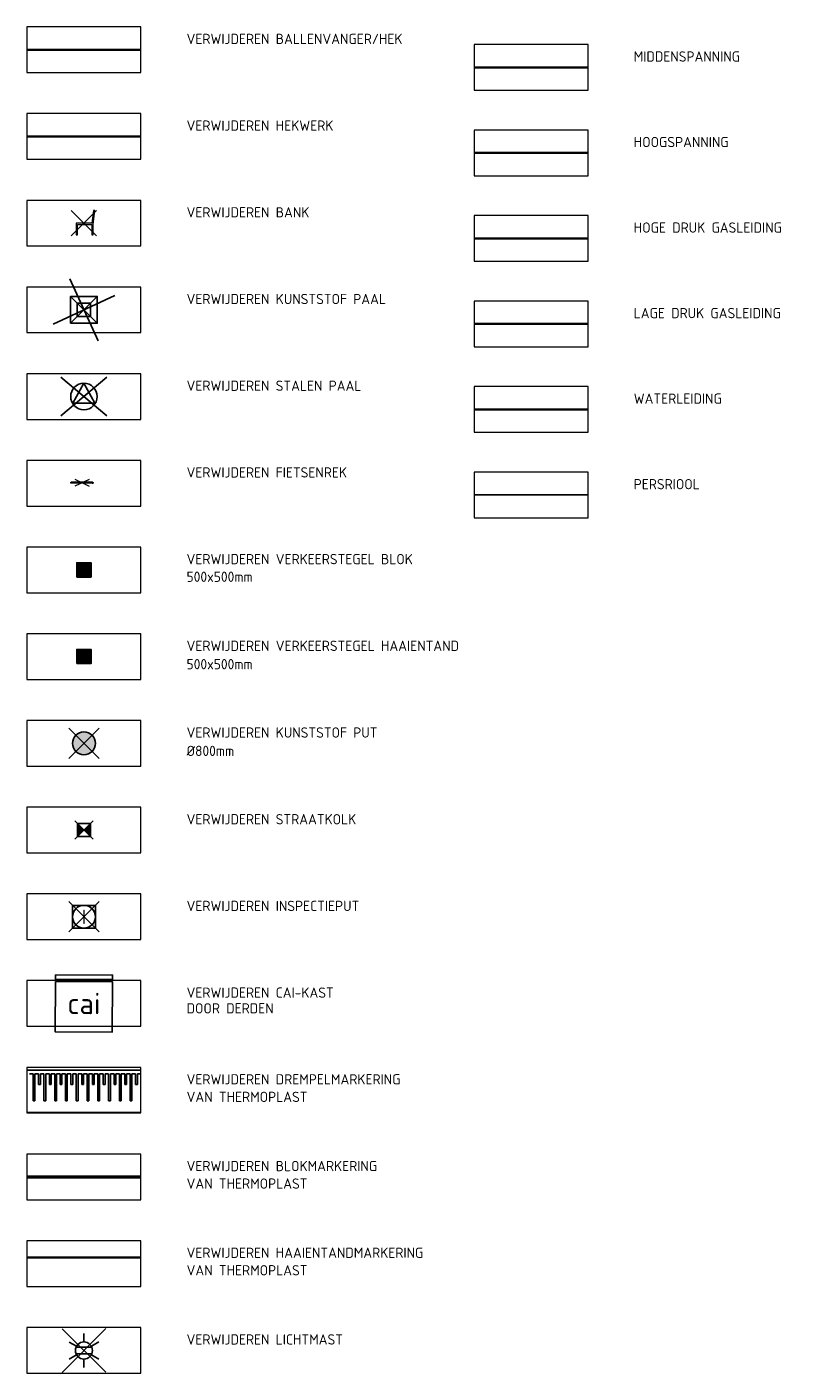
# Model space of a CAD drawing. Header units: metres. Extents: x 108651 to 109770, y 520801 to 521818.
# Tile 60 of 66: x 109669 to 109696, y 521179 to 521227. Entities that reach past the tile are written whole.
import ezdxf
from ezdxf.enums import TextEntityAlignment as Align
from ezdxf.lldxf.tags import DXFTag

# ---------------------------------------------------------------- set-up
doc = ezdxf.new("R2010")
doc.units = ezdxf.units.M
for name, color, linetype, lineweight in [('N-WE-KL-ET_HS-G', 10, 'KL-HS-SO', 35), ('N-WE-VW-MARKERING_DWARS_DRIEHOEK-G', 7, 'VW-HAAIETAND50_L', 35), ('N-WE-VW-MARKERING_DWARS_OVERSTEEK_BLOKSTREEP50-G', 7, 'VW-BLOK50', 50), ('V-WE-IE-MEUBILAIR-S-200', 7, 'Continuous', 25), ('V-WE-IE-MEUBILAIR_WATERWEGMEUBILAIR_MERKPAAL-S-200', 150, 'Continuous', 25), ('V-WE-IE-MEUBILAIR_WEGMEUBILAIR-S', 7, 'Continuous', 25), ('V-WE-IE-MEUBILAIR_WEGMEUBILAIR_FIETSENREK-S', 7, 'Continuous', 0), ('V-WE-IE-MEUBILAIR_WEGMEUBILAIR_PAAL_KUNSTSTOF-S-200', 7, 'Continuous', 25), ('V-WE-IE-TERREINAFSCHEIDING_KUNSTMATIG_HEKWERK-G', 20, 'V-IE-TERREINAFSCHEIDING_KUNSTMATIG-SO', 35), ('V-WE-IE-TERREINAFSCHEIDING_KUNSTMATIG_HEKWERK_SCHAPENHEKWERK-G', 20, 'IE-HEKWERK-SCHAPENHEKWERK-V', 35), ('V-WE-OV-LICHTMAST-S-200', 190, 'Continuous', 25), ('V-WE-RI-HWA_KOLK_STRAATKOLK-S-200', 150, 'Continuous', 25), ('V-WE-RI-HWA_RIOOLPUT-S-200', 150, 'Continuous', 25), ('V-WE-RI-PUT-S-200', 7, 'Continuous', 25), ('V-WE-VH-DREMPEL-S', 30, 'Continuous', 25), ('V-WE-VH-VERKEERSTEGEL-S', 7, 'Continuous', 25), ('X-XX-AL-TEKENBLAD_VERKLARING-G', 7, 'Continuous', 18)]:
    doc.layers.add(name, color=color, linetype=linetype, lineweight=lineweight)
for name, color, linetype, lineweight, true_color in [('N-XX-KL-ET_MS-G', 4, 'KL-MS-SO', 35, 0x00ffff), ('N-XX-KL-GAS_HD-G', 30, 'KL-GAS_HD-SO', 35, 0xff7f00), ('N-XX-KL-GAS_LD-G', 2, 'KL-GAS_LD-SO', 35, 0xffff00), ('N-XX-KL-WATER-G', 5, 'KL-WATER-SO', 35, 0x0000ff), ('N-XX-RI-DRUK-G', 6, 'RI-PERS-SO', 25, 0xff00ff)]:
    doc.layers.add(name, color=color, linetype=linetype, lineweight=lineweight, true_color=true_color)
doc.styles.add('NLCS-ISO', font='NLCS-ISO.ttf')
doc.styles.get("Standard").update_dxf_attribs({"font": 'isocpeur.ttf'})
doc.linetypes.add('IE-HEKWERK-SCHAPENHEKWERK-V', pattern='A,5,[23,NLCS.SHX,S=1,R=0,X=0,Y=0],5,-1,[2,NLCS.SHX,S=1,R=0,X=0,Y=0],-1', length=12)
tags = doc.linetypes.add('KL-GAS_HD-SO', pattern='A,4,-1,[69,NLCS.SHX,S=0.5,R=0,X=0,Y=0],-1,4,-1,["H",Standard,S=1,R=0,X=0,Y=-0.5],-2', length=13).pattern_tags.tags
tags[18] = DXFTag(74, 10)
tags = doc.linetypes.add('KL-GAS_LD-SO', pattern='A,4,-1,[69,NLCS.SHX,S=0.5,R=0,X=0,Y=0],-1,4,-1,["L",Standard,S=1,R=0,X=0.25,Y=-0.5],-2', length=13).pattern_tags.tags
tags[18] = DXFTag(74, 10)
tags = doc.linetypes.add('KL-HS-SO', pattern='A,4,-1,[103,NLCS.SHX,S=0.75,R=0,X=0,Y=0],-1,4,-1,["H",Standard,S=1,R=0,X=0,Y=-0.5],-2', length=13).pattern_tags.tags
tags[18] = DXFTag(74, 10)
tags = doc.linetypes.add('KL-MS-SO', pattern='A,4,-1,[103,NLCS.SHX,S=0.75,R=0,X=0,Y=0],-1,4,-1,["M",Standard,S=1,R=0,X=0,Y=-0.5],-2', length=13).pattern_tags.tags
tags[18] = DXFTag(74, 10)
doc.linetypes.add('KL-WATER-SO', pattern='A,7,-0.5,[168,NLCS.SHX,S=0.75,R=0,X=0.75,Y=0],-2', length=9.5)
tags = doc.linetypes.add('RI-PERS-SO', pattern='A,7,-2,["P",Standard,S=1.8,R=0,X=-0.5,Y=-0.9],-2,7,-2,[102,NLCS.SHX,S=1,R=180,X=0,Y=0],-2', length=22).pattern_tags.tags
tags[6] = DXFTag(74, 10)
doc.linetypes.add('V-IE-TERREINAFSCHEIDING_KUNSTMATIG-SO', pattern='A,2,[24,NLCS.SHX,S=0.6,R=0,X=-1,Y=0],2,[82,NLCS.SHX,S=0.75,R=90,X=0,Y=0],2,[24,NLCS.SHX,S=0.6,R=0,X=1,Y=0],2,-2', length=10)
doc.linetypes.add('VW-BLOK50', pattern='A,0,-0.5,[148,NLCS.SHX,S=1,R=0,X=-0.5,Y=0],-0.5', length=1)
doc.linetypes.add('VW-HAAIETAND50_L', pattern='A,0,-0.5,[150,NLCS.SHX,S=1,R=0,X=-0.625,Y=-0.25],-0.5', length=1)

# ---------------------------------------------------------------- blocks, each defined once
blk = doc.blocks.new('V-SOV-LICHTMAST-SO')
for p, q in [((3.83, -3.83), (-3.83, 3.83)), ((-3.83, -3.83), (3.83, 3.83)), ((0, 1.5), (0, 3)), ((-1.3, 0.75), (-2.6, 1.5)), ((1.3, 0.75), (2.6, 1.5)), ((-1.3, -0.75), (-2.6, -1.5)), ((0, -1.5), (0, -3)), ((1.3, -0.75), (2.6, -1.5))]:
    blk.add_line(p, q)
at = {"flags": 128}
for points in [[(-1.38, 0.59), (1.38, 0.59)], [(-1.38, -0.59), (1.38, -0.59)]]:
    blk.add_lwpolyline(points, dxfattribs=at)
blk.add_circle((0, 0), 1.5)
at = {"style": 'NLCS-ISO'}
blk.add_attdef('TYPE', text='', height=1.8, dxfattribs=at).set_placement((0, 3), align=Align.BOTTOM_CENTER)
blk = doc.blocks.new('V-SIE-WEG_PAAL_KUNSTSTOF-SO')
for p, q in [((-0.999, 2.167), (0.999, -2.167)), ((2.167, 0.999), (-2.167, -0.999)), ((-0.938, 0.938), (0.938, -0.938)), ((0.938, 0.938), (-0.938, -0.938))]:
    blk.add_line(p, q)
at = {"flags": 128}
for points in [[(-0.938, -0.938), (0.938, -0.938), (0.938, 0.938), (-0.938, 0.938)], [(-0.469, 0.469), (0.471, 0.469), (0.471, -0.471), (-0.469, -0.471)]]:
    blk.add_lwpolyline(points, close=True, dxfattribs=at)
blk = doc.blocks.new('SVH-VERKEERSTEGEL_500X500_BLOK_WIT')
blk.add_hatch(color=255).paths.add_polyline_path([(-0.25, -0.5), (-0.25, 0), (0.25, 0), (0.25, -0.5)])
blk.add_3dface([(-0.25, -0.5), (0.25, -0.5), (0.25, 0), (-0.25, 0)])
blk = doc.blocks.new('SVH-VERKEERSTEGEL_500X500_HAAIENTAND')
h = blk.add_hatch(color=253)
h.paths.add_polyline_path([(-0.25, -0.5), (-0.25, 0), (0, -0.5)])
h.paths.add_polyline_path([(0, -0.5), (0.25, 0), (0.25, -0.5)])
h = blk.add_hatch(color=255)
h.dxf.hatch_style = 1
h.paths.add_polyline_path([(0.25, 0), (-0.25, 0), (0, -0.5)])
blk.add_3dface([(-0.25, -0.5), (0.25, -0.5), (0.25, 0), (-0.25, 0)])
blk = doc.blocks.new('*U65')
for p, q in [((0.525, 0), (0.525, 1.575)), ((0.525, 1.575), (0.63, 1.575)), ((0.63, 1.575), (0.63, 0)), ((1.155, 0), (1.155, 1.575)), ((1.155, 1.575), (1.26, 1.575)), ((1.26, 1.575), (1.26, 0)), ((1.785, 0), (1.785, 1.575)), ((1.785, 1.575), (1.89, 1.575)), ((1.89, 1.575), (1.89, 0)), ((2.415, 0), (2.415, 1.575)), ((2.415, 1.575), (2.52, 1.575)), ((2.52, 1.575), (2.52, 0)), ((3.045, 0), (3.045, 1.575)), ((3.045, 1.575), (3.15, 1.575)), ((3.15, 1.575), (3.15, 0)), ((3.675, 0), (3.675, 1.575)), ((3.675, 1.575), (3.78, 1.575)), ((3.78, 1.575), (3.78, 0)), ((4.305, 0), (4.305, 1.575)), ((4.305, 1.575), (4.41, 1.575)), ((4.41, 1.575), (4.41, 0)), ((4.935, 0), (4.935, 1.575)), ((4.935, 1.575), (5.04, 1.575)), ((5.04, 1.575), (5.04, 0)), ((5.565, 0), (5.565, 1.575)), ((5.565, 1.575), (5.67, 1.575)), ((5.67, 1.575), (5.67, 0)), ((6.195, 0), (6.195, 1.575)), ((6.195, 1.575), (6.3, 1.575)), ((6.3, 1.575), (6.3, 0)), ((0, 0), (0.21, 0)), ((0.21, 0), (0.21, 0.63)), ((0.21, 0.63), (0.315, 0.63)), ((0.315, 0.63), (0.315, 0)), ((0.84, 0), (0.84, 0.63)), ((0.84, 0.63), (0.945, 0.63)), ((0.945, 0.63), (0.945, 0)), ((1.47, 0), (1.47, 0.63)), ((1.47, 0.63), (1.575, 0.63)), ((1.575, 0.63), (1.575, 0)), ((2.1, 0), (2.1, 0.63)), ((2.1, 0.63), (2.205, 0.63)), ((2.205, 0.63), (2.205, 0)), ((2.73, 0), (2.73, 0.63)), ((2.73, 0.63), (2.835, 0.63)), ((2.835, 0.63), (2.835, 0)), ((3.36, 0), (3.36, 0.63)), ((3.36, 0.63), (3.465, 0.63)), ((3.465, 0.63), (3.465, 0)), ((3.99, 0), (3.99, 0.63)), ((3.99, 0.63), (4.095, 0.63)), ((4.095, 0.63), (4.095, 0)), ((4.62, 0), (4.62, 0.63)), ((4.62, 0.63), (4.725, 0.63)), ((4.725, 0.63), (4.725, 0)), ((5.25, 0), (5.25, 0.63)), ((5.25, 0.63), (5.355, 0.63)), ((5.355, 0.63), (5.355, 0)), ((5.88, 0), (5.88, 0.63)), ((5.88, 0.63), (5.985, 0.63)), ((5.985, 0.63), (5.985, 0)), ((0.315, 0), (0.525, 0)), ((0.63, 0), (0.84, 0)), ((0.945, 0), (1.155, 0)), ((1.26, 0), (1.47, 0)), ((1.575, 0), (1.785, 0)), ((1.89, 0), (2.1, 0)), ((2.205, 0), (2.415, 0)), ((2.52, 0), (2.73, 0)), ((2.835, 0), (3.045, 0)), ((3.15, 0), (3.36, 0)), ((3.465, 0), (3.675, 0)), ((3.78, 0), (3.99, 0)), ((4.095, 0), (4.305, 0)), ((4.41, 0), (4.62, 0)), ((4.725, 0), (4.935, 0)), ((5.04, 0), (5.25, 0)), ((5.355, 0), (5.565, 0)), ((5.67, 0), (5.88, 0)), ((5.985, 0), (6.195, 0)), ((6.3, 0), (6.51, 0))]:
    blk.add_line(p, q)
for points in [[(0, 2.257), (6.667, 2.257)], [(0, -0.21), (6.667, -0.21)]]:
    blk.add_lwpolyline(points)
blk = doc.blocks.new('V-SRI-KOLK_STRAAT_01-SO')
h = blk.add_hatch(color=256)
h.dxf.hatch_style = 1
h.paths.add_polyline_path([(0, 1.125), (-1.125, 2.25), (-1.125, 0)])
h.paths.add_polyline_path([(1.125, 2.25), (0, 1.125), (1.125, 0)])
for p, q in [((-1.625, -0.5), (1.625, 2.75)), ((1.625, -0.5), (-1.625, 2.75)), ((-1.125, 0), (1.125, 2.25)), ((1.125, 0), (-1.125, 2.25))]:
    blk.add_line(p, q)
blk.add_lwpolyline([(-1.125, 0), (1.125, 0), (1.125, 2.25), (-1.125, 2.25)], close=True)
blk = doc.blocks.new('V-SIE-WATER_MERKPAAL_LEIDING-SO')
for p, q in [((-3.22, -2.7), (3.22, 2.7)), ((3.22, -2.7), (-3.22, 2.7)), ((-1.55, -0.93), (0, 1.86)), ((0, 1.86), (1.55, -0.93)), ((1.55, -0.93), (-1.55, -0.93))]:
    blk.add_line(p, q)
blk.add_circle((0, 0), 1.86)
blk = doc.blocks.new('SIE-MEUBILAIR_KAST_CAI-SO')
for points in [[(-1, 1), (1, 1), (1, 0.84), (-1, 0.84)], [(-1, 0.76), (1, 0.76), (1, -1), (-1, -1)]]:
    blk.add_lwpolyline(points, close=True)
at = {"style": 'NLCS-ISO'}
blk.add_text('cai', height=0.75, dxfattribs=at).set_placement((0, 0), align=Align.MIDDLE_CENTER)
blk = doc.blocks.new('V-SRI-PUT_HWA_KUNSTSTOF-SO')
h = blk.add_hatch(color=256)
h.dxf.hatch_style = 1
h.paths.add_polyline_path([(2, 0, 1), (-2, 0, 1)])
for p, q in [((-2.65, -2.65), (2.65, 2.65)), ((2.65, -2.65), (-2.65, 2.65))]:
    blk.add_line(p, q)
blk.add_circle((0, 0), 2)
blk = doc.blocks.new('V-SRI-PUT_INSPECTIE-SO')
for p, q in [((-2.65, -2.65), (2.65, 2.65)), ((2.65, -2.65), (-2.65, 2.65))]:
    blk.add_line(p, q)
at = {"flags": 128}
blk.add_lwpolyline([(-2, -2), (2, -2), (2, 2), (-2, 2)], close=True, dxfattribs=at)
blk.add_circle((0, 0), 2)
at = {"style": 'NLCS-ISO'}
blk.add_text('I', height=2.5, dxfattribs=at).set_placement((0, -0.01), align=Align.MIDDLE_CENTER)
blk = doc.blocks.new('V-SIE-WEG_FIETSNIET')
for p, q in [((0.375, 0.02), (-0.375, 0.02)), ((-0.375, 0.02), (-0.375, -0.02)), ((0.251, 0.118), (-0.251, -0.118)), ((-0.251, 0.118), (0.251, -0.118)), ((0.375, 0.02), (0.375, -0.02)), ((0.375, -0.02), (-0.375, -0.02))]:
    blk.add_line(p, q)
for centre in [(-0.375, 0), (0.375, 0)]:
    blk.add_circle(centre, 0.02)
blk = doc.blocks.new('V-SIE-WEG_ZITBANK-SO')
at = {"color": 0}
for p, q in [((1.77, -1.77), (-1.77, 1.77)), ((-1.77, -1.77), (1.77, 1.77))]:
    blk.add_line(p, q, dxfattribs=at)
at = {"color": 0, "linetype": 'ByBlock', "lineweight": 18}
blk.add_lwpolyline([(-0.91, -1.63), (-0.91, -0.2), (1.09, -0.2), (1.09, -1.63), (1.29, -1.63), (1.29, -0.21), (1.54, 1.78), (1.33, 1.78), (1.11, 0), (-1.11, 0), (-1.11, -1.63)], close=True, dxfattribs=at)

msp = doc.modelspace()

# ---------------------------------------------------------------- linework, layer by layer
at = {"layer": 'N-WE-KL-ET_HS-G', "color": 1, "true_color": 0xff0000, "flags": 128}
msp.add_lwpolyline([(109684.764, 521222.26), (109688.764, 521222.26)], dxfattribs=at)
at = {"layer": 'N-WE-VW-MARKERING_DWARS_DRIEHOEK-G', "ltscale": 5, "flags": 128}
msp.add_lwpolyline([(109669.081, 521183.516), (109673.081, 521183.516)], dxfattribs=at)
at = {"layer": 'N-WE-VW-MARKERING_DWARS_OVERSTEEK_BLOKSTREEP50-G', "ltscale": 5, "flags": 128}
msp.add_lwpolyline([(109669.081, 521186.342), (109673.081, 521186.342)], dxfattribs=at)
at = {"layer": 'N-XX-KL-ET_MS-G', "flags": 128}
msp.add_lwpolyline([(109684.764, 521225.26), (109688.764, 521225.26)], dxfattribs=at)
at = {"layer": 'N-XX-KL-GAS_HD-G', "flags": 128}
msp.add_lwpolyline([(109684.764, 521219.26), (109688.764, 521219.26)], dxfattribs=at)
at = {"layer": 'N-XX-KL-GAS_LD-G', "color": 52, "true_color": 0xcccc00, "flags": 128}
msp.add_lwpolyline([(109684.764, 521216.26), (109688.764, 521216.26)], dxfattribs=at)
at = {"layer": 'N-XX-KL-WATER-G', "flags": 128}
msp.add_lwpolyline([(109684.764, 521213.26), (109688.764, 521213.26)], dxfattribs=at)
at = {"layer": 'N-XX-RI-DRUK-G', "ltscale": 0.8, "flags": 128}
msp.add_lwpolyline([(109684.764, 521210.26), (109688.764, 521210.26)], dxfattribs=at)
at = {"layer": 'V-WE-IE-TERREINAFSCHEIDING_KUNSTMATIG_HEKWERK-G', "flags": 128}
msp.add_lwpolyline([(109669.081, 521222.837), (109673.081, 521222.837)], dxfattribs=at)
at = {"layer": 'V-WE-IE-TERREINAFSCHEIDING_KUNSTMATIG_HEKWERK_SCHAPENHEKWERK-G', "flags": 128}
msp.add_lwpolyline([(109669.081, 521225.878), (109673.081, 521225.878)], dxfattribs=at)
at = {"layer": 'X-XX-AL-TEKENBLAD_VERKLARING-G', "flags": 128}
for points in [[(109669.081, 521225.078), (109673.081, 521225.078), (109673.081, 521226.678), (109669.081, 521226.678)], [(109684.764, 521224.46), (109688.764, 521224.46), (109688.764, 521226.06), (109684.764, 521226.06)], [(109669.081, 521222.037), (109673.081, 521222.037), (109673.081, 521223.637), (109669.081, 521223.637)], [(109684.764, 521221.46), (109688.764, 521221.46), (109688.764, 521223.06), (109684.764, 521223.06)], [(109669.081, 521218.995), (109673.081, 521218.995), (109673.081, 521220.595), (109669.081, 521220.595)], [(109684.764, 521218.46), (109688.764, 521218.46), (109688.764, 521220.06), (109684.764, 521220.06)], [(109669.081, 521215.954), (109673.081, 521215.954), (109673.081, 521217.554), (109669.081, 521217.554)], [(109684.764, 521215.46), (109688.764, 521215.46), (109688.764, 521217.06), (109684.764, 521217.06)], [(109669.081, 521212.913), (109673.081, 521212.913), (109673.081, 521214.513), (109669.081, 521214.513)], [(109684.764, 521212.46), (109688.764, 521212.46), (109688.764, 521214.06), (109684.764, 521214.06)], [(109669.081, 521209.872), (109673.081, 521209.872), (109673.081, 521211.472), (109669.081, 521211.472)], [(109684.764, 521209.46), (109688.764, 521209.46), (109688.764, 521211.06), (109684.764, 521211.06)], [(109669.081, 521206.831), (109673.081, 521206.831), (109673.081, 521208.431), (109669.081, 521208.431)], [(109669.081, 521203.789), (109673.081, 521203.789), (109673.081, 521205.389), (109669.081, 521205.389)], [(109669.081, 521200.748), (109673.081, 521200.748), (109673.081, 521202.348), (109669.081, 521202.348)], [(109669.081, 521197.707), (109673.081, 521197.707), (109673.081, 521199.307), (109669.081, 521199.307)], [(109669.081, 521194.666), (109673.081, 521194.666), (109673.081, 521196.266), (109669.081, 521196.266)], [(109669.081, 521191.625), (109673.081, 521191.625), (109673.081, 521193.225), (109669.081, 521193.225)], [(109669.081, 521188.584), (109673.081, 521188.584), (109673.081, 521190.184), (109669.081, 521190.184)], [(109669.081, 521185.542), (109673.081, 521185.542), (109673.081, 521187.142), (109669.081, 521187.142)], [(109669.081, 521182.501), (109673.081, 521182.501), (109673.081, 521184.101), (109669.081, 521184.101)], [(109669.081, 521179.46), (109673.081, 521179.46), (109673.081, 521181.06), (109669.081, 521181.06)]]:
    msp.add_lwpolyline(points, close=True, dxfattribs=at)

# ---------------------------------------------------------------- block references
at = {"layer": 'V-WE-IE-MEUBILAIR-S-200', "rotation": 359.7623660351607}
msp.add_blockref('SIE-MEUBILAIR_KAST_CAI-SO', (109671.081, 521192.425), dxfattribs=at)
at = {"layer": 'V-WE-IE-MEUBILAIR_WATERWEGMEUBILAIR_MERKPAAL-S-200', "xscale": 0.25, "yscale": 0.25, "zscale": 0.25}
msp.add_blockref('V-SIE-WATER_MERKPAAL_LEIDING-SO', (109671.081, 521213.713), dxfattribs=at)
at = {"layer": 'V-WE-IE-MEUBILAIR_WEGMEUBILAIR-S', "xscale": 0.25, "yscale": 0.25, "zscale": 0.25}
msp.add_blockref('V-SIE-WEG_ZITBANK-SO', (109671.081, 521219.795), dxfattribs=at)
at = {"layer": 'V-WE-IE-MEUBILAIR_WEGMEUBILAIR_FIETSENREK-S', "rotation": 359.6393977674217}
msp.add_blockref('V-SIE-WEG_FIETSNIET', (109671.011, 521210.691), dxfattribs=at)
at = {"layer": 'V-WE-IE-MEUBILAIR_WEGMEUBILAIR_PAAL_KUNSTSTOF-S-200', "xscale": 0.5, "yscale": 0.5, "zscale": 0.5}
msp.add_blockref('V-SIE-WEG_PAAL_KUNSTSTOF-SO', (109671.081, 521216.754), dxfattribs=at)
at = {"layer": 'V-WE-OV-LICHTMAST-S-200', "xscale": 0.2, "yscale": 0.2, "zscale": 0.2, "rotation": 0.174055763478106}
msp.add_blockref('V-SOV-LICHTMAST-SO', (109671.081, 521180.251), dxfattribs=at)
at = {"layer": 'V-WE-RI-HWA_KOLK_STRAATKOLK-S-200', "xscale": 0.2, "yscale": 0.2, "zscale": 0.2}
msp.add_blockref('V-SRI-KOLK_STRAAT_01-SO', (109671.081, 521198.282), dxfattribs=at)
at = {"layer": 'V-WE-RI-HWA_RIOOLPUT-S-200', "xscale": 0.2, "yscale": 0.2, "zscale": 0.2}
msp.add_blockref('V-SRI-PUT_INSPECTIE-SO', (109671.081, 521195.466), dxfattribs=at)
at = {"layer": 'V-WE-RI-PUT-S-200', "xscale": 0.2, "yscale": 0.2, "zscale": 0.2}
msp.add_blockref('V-SRI-PUT_HWA_KUNSTSTOF-SO', (109671.081, 521201.548), dxfattribs=at)
at = {"layer": 'V-WE-VH-DREMPEL-S', "xscale": 0.6, "yscale": 0.6, "zscale": 0.6, "rotation": 180}
msp.add_blockref('*U65', (109673.081, 521189.957), dxfattribs=at)
at = {"layer": 'V-WE-VH-VERKEERSTEGEL-S', "rotation": 0.08494760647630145}
msp.add_blockref('SVH-VERKEERSTEGEL_500X500_BLOK_WIT', (109671.081, 521207.881), dxfattribs=at)
at = {"layer": 'V-WE-VH-VERKEERSTEGEL-S'}
msp.add_blockref('SVH-VERKEERSTEGEL_500X500_HAAIENTAND', (109671.081, 521204.845), dxfattribs=at)

# ---------------------------------------------------------------- texts
at = {"layer": 'X-XX-AL-TEKENBLAD_VERKLARING-G', "style": 'NLCS-ISO'}
for s, p in [('VERWIJDEREN BALLENVANGER/HEK', (109674.681, 521226.078)), ('MIDDENSPANNING', (109690.364, 521225.46)), ('VERWIJDEREN HEKWERK', (109674.681, 521223.037)), ('HOOGSPANNING', (109690.364, 521222.46)), ('VERWIJDEREN BANK', (109674.681, 521219.995)), ('HOGE DRUK GASLEIDING', (109690.364, 521219.46)), ('VERWIJDEREN KUNSTSTOF PAAL ', (109674.681, 521216.954)), ('LAGE DRUK GASLEIDING', (109690.364, 521216.46)), ('VERWIJDEREN STALEN PAAL ', (109674.681, 521213.913)), ('WATERLEIDING', (109690.364, 521213.46)), ('VERWIJDEREN FIETSENREK', (109674.681, 521210.872)), ('PERSRIOOL', (109690.364, 521210.46)), ('VERWIJDEREN VERKEERSTEGEL BLOK', (109674.681, 521207.831)), ('500x500mm', (109674.681, 521207.212)), ('VERWIJDEREN VERKEERSTEGEL HAAIENTAND', (109674.681, 521204.789)), ('500x500mm', (109674.681, 521204.146)), ('VERWIJDEREN KUNSTSTOF PUT ', (109674.681, 521201.748)), ('%%C800mm', (109674.681, 521201.104)), ('VERWIJDEREN STRAATKOLK', (109674.681, 521198.707)), ('VERWIJDEREN INSPECTIEPUT', (109674.681, 521195.666)), ('VERWIJDEREN CAI-KAST', (109674.681, 521192.625)), ('DOOR DERDEN', (109674.681, 521192.074)), ('VERWIJDEREN DREMPELMARKERING', (109674.681, 521189.584)), ('VAN THERMOPLAST', (109674.681, 521188.968)), ('VERWIJDEREN BLOKMARKERING', (109674.681, 521186.542)), ('VAN THERMOPLAST', (109674.681, 521185.927)), ('VERWIJDEREN HAAIENTANDMARKERING', (109674.681, 521183.501)), ('VAN THERMOPLAST', (109674.681, 521182.886)), ('VERWIJDEREN LICHTMAST', (109674.681, 521180.46))]:
    msp.add_text(s, height=0.36, dxfattribs=at).set_placement(p)

doc.saveas('drawing.dxf')
